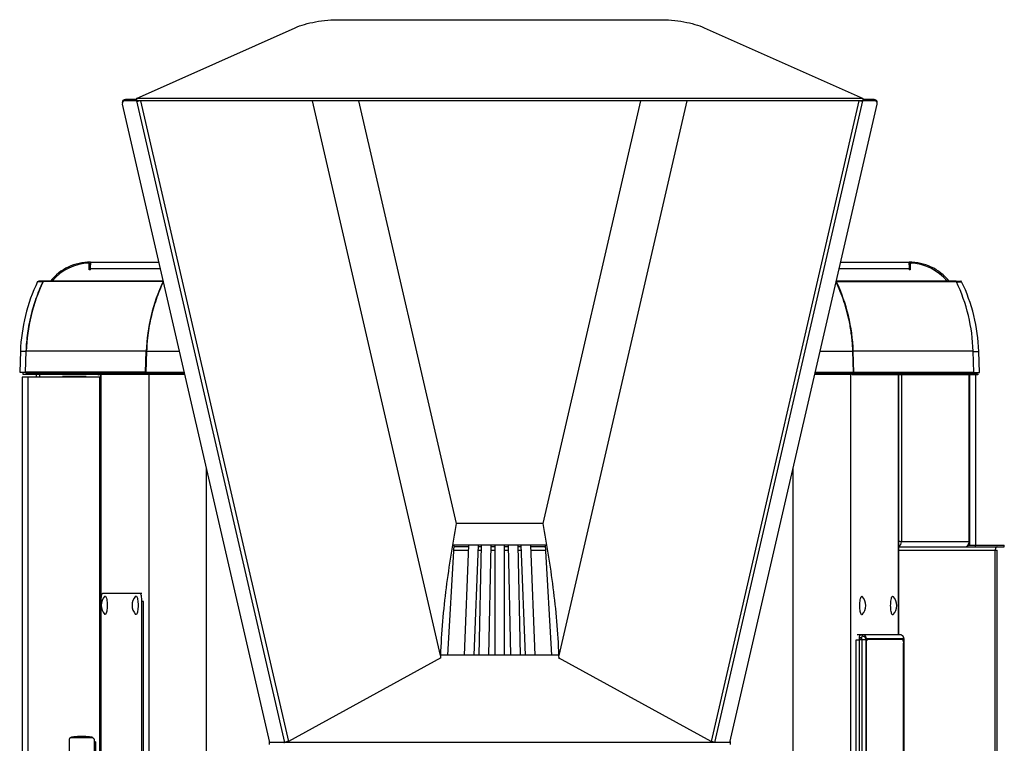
# Model space of a CAD drawing. Extents: x -3139 to 1389, y -669 to 4607.
# Tile 14 of 14: x -3137 to -2348, y 4028 to 4607. Entities that reach past the tile are written whole.
import ezdxf

# ---------------------------------------------------------------- set-up
doc = ezdxf.new("R2010")
doc.units = 0
doc.layers.get('0').update_dxf_attribs({"linetype": 'CONTINUOUS'})

# ---------------------------------------------------------------- blocks, each defined once
blk = doc.blocks.new('M9_-_TOP')
for p, q in [((-5.019, 54.703), (5.019, 54.703)), ((-11.452, 52.221), (-6.451, 54.45)), ((6.451, 54.45), (11.372, 52.257)), ((-11.454, 52.186), (-11.805, 52.186)), ((-11.452, 52.176), (-11.454, 52.186)), ((11.45, 52.221), (-11.452, 52.221)), ((-11.452, 52.221), (-11.452, 52.149)), ((11.372, 52.257), (11.45, 52.221)), ((11.45, 52.221), (11.45, 52.149)), ((11.454, 52.186), (11.45, 52.17)), ((11.805, 52.186), (11.454, 52.186)), ((-11.903, 52.08), (-11.903, 52.079)), ((-11.903, 52.079), (-11.903, 52.08)), ((-11.903, 52.044), (-7.261, 31.921)), ((-11.454, 52.149), (-11.805, 52.149)), ((-11.454, 52.149), (-6.788, 31.922)), ((11.45, 52.149), (-11.452, 52.149)), ((-11.441, 52.13), (-11.446, 52.149)), ((-11.326, 52.149), (-6.665, 31.947)), ((-1.868, 34.659), (-5.903, 52.149)), ((-4.451, 52.149), (-1.375, 38.817)), ((1.375, 38.817), (4.451, 52.149)), ((5.903, 52.149), (1.868, 34.659)), ((11.326, 52.149), (6.665, 31.947)), ((6.788, 31.922), (11.454, 52.149)), ((7.261, 31.921), (11.903, 52.044)), ((11.446, 52.149), (11.441, 52.13)), ((11.805, 52.149), (11.454, 52.149)), ((11.903, 52.079), (11.903, 52.08)), ((11.903, 52.08), (11.903, 52.079)), ((-12.944, 46.815), (-12.944, 47.029)), ((-12.906, 46.979), (-12.944, 46.979)), ((-12.944, 46.95), (-12.905, 46.953)), ((-12.905, 47.057), (-12.906, 46.979)), ((-12.905, 46.815), (-12.905, 47.057)), ((-12.905, 47.057), (-10.752, 47.057)), ((10.752, 47.057), (12.909, 47.057)), ((12.911, 46.979), (12.909, 47.057)), ((12.909, 47.057), (12.909, 46.815)), ((12.948, 46.95), (12.909, 46.952)), ((12.948, 46.979), (12.911, 46.979)), ((12.95, 47.029), (12.948, 46.979)), ((12.948, 46.979), (12.948, 46.815)), ((12.948, 46.979), (12.948, 46.979)), ((12.948, 46.979), (12.948, 46.979)), ((-12.905, 46.815), (-12.944, 46.815)), ((-10.706, 46.854), (-12.905, 46.854)), ((12.909, 46.854), (10.706, 46.854)), ((12.948, 46.815), (12.909, 46.815)), ((-14.573, 46.446), (-14.4, 46.446)), ((-10.615, 46.462), (-14.546, 46.462)), ((-14.4, 46.445), (-14.4, 46.446)), ((-10.611, 46.446), (-14.4, 46.446)), ((14.403, 46.444), (10.611, 46.444)), ((10.615, 46.462), (10.792, 46.462)), ((14.377, 46.461), (10.615, 46.461)), ((10.792, 46.462), (10.8, 46.461)), ((14.383, 46.46), (14.54, 46.46)), ((14.404, 46.443), (14.567, 46.443)), ((-15.114, 44.251), (-15.137, 43.587)), ((-15.114, 44.251), (-14.929, 44.251)), ((-14.951, 43.587), (-14.929, 44.251)), ((-14.951, 43.587), (-14.928, 44.251)), ((-14.928, 44.251), (-14.929, 44.251)), ((-11.136, 44.251), (-14.928, 44.251)), ((-11.167, 43.587), (-11.145, 44.251)), ((-11.136, 44.251), (-11.159, 43.587)), ((-11.136, 44.251), (-10.105, 44.251)), ((10.105, 44.251), (11.136, 44.251)), ((11.159, 43.587), (11.136, 44.251)), ((14.932, 44.249), (11.136, 44.249)), ((11.171, 43.585), (11.149, 44.249)), ((14.955, 43.585), (14.932, 44.249)), ((14.932, 44.248), (15.108, 44.248)), ((15.131, 43.584), (15.108, 44.248)), ((-15.137, 43.587), (-14.951, 43.587)), ((-15.039, 43.587), (-15.039, 43.525)), ((-15.039, 43.525), (-11.11, 43.525)), ((-11.167, 43.587), (-14.951, 43.587)), ((-11.16, 43.566), (-14.943, 43.566)), ((-14.915, 43.535), (-14.943, 43.566)), ((-11.131, 43.535), (-14.915, 43.535)), ((-14.613, 43.525), (-14.613, 43.438)), ((-14.512, 43.525), (-14.512, 43.438)), ((-12.586, 43.513), (-12.653, 43.498)), ((-12.586, 43.525), (-12.586, -43.473)), ((-12.58, 43.525), (-12.58, 36.397)), ((-11.163, 43.712), (-11.155, 43.712)), ((-11.154, 43.744), (-11.162, 43.744)), ((-11.131, 43.535), (-11.16, 43.566)), ((-11.159, 43.587), (-9.952, 43.587)), ((-11.151, 43.566), (-11.123, 43.535)), ((-11.151, 43.566), (-9.947, 43.566)), ((-11.141, 43.554), (-11.149, 43.554)), ((-11.123, 43.535), (-9.94, 43.535)), ((-11.085, 43.535), (-11.085, 43.525)), ((-11.085, 43.525), (-9.938, 43.525)), ((-11.063, 43.525), (-11.063, -43.475)), ((-11.008, 43.535), (-11.008, 43.525)), ((-10.108, 43.534), (-11.008, 43.534)), ((-10.588, 43.535), (-10.588, 43.525)), ((-9.94, 43.534), (-9.98, 43.534)), ((9.938, 43.525), (11.085, 43.525)), ((11.008, 43.534), (9.94, 43.534)), ((9.947, 43.566), (11.151, 43.566)), ((11.008, 43.565), (9.947, 43.565)), ((9.952, 43.587), (11.159, 43.587)), ((11.008, 43.566), (11.008, 43.525)), ((11.063, 43.525), (11.063, -43.475)), ((11.153, 43.552), (11.084, 43.552)), ((11.085, 43.566), (11.085, 43.552)), ((11.085, 43.55), (11.085, 43.525)), ((11.114, 43.523), (14.897, 43.523)), ((11.135, 43.533), (11.163, 43.564)), ((14.918, 43.533), (11.135, 43.533)), ((11.166, 43.742), (11.154, 43.742)), ((11.154, 43.741), (11.166, 43.741)), ((11.155, 43.712), (11.167, 43.712)), ((14.947, 43.564), (11.163, 43.564)), ((14.955, 43.585), (11.171, 43.585)), ((12.58, 35.314), (12.58, 43.523)), ((12.586, 35.314), (12.586, 43.523)), ((15.016, 43.51), (12.586, 43.51)), ((12.668, 43.51), (12.668, 38.241)), ((14.512, 43.51), (14.512, 43.523)), ((14.613, 43.51), (14.613, 43.523)), ((14.613, 43.522), (14.888, 43.522)), ((14.809, 38.241), (14.809, 43.51)), ((14.812, 38.241), (14.812, 43.51)), ((14.831, 38.135), (14.831, 43.51)), ((14.888, 43.522), (15.073, 43.522)), ((14.918, 43.533), (14.947, 43.564)), ((14.918, 43.532), (15.095, 43.532)), ((14.936, 43.551), (15.043, 43.551)), ((14.955, 43.584), (15.131, 43.584)), ((15.016, 38.135), (15.016, 43.51)), ((15.039, 43.551), (15.039, 43.584)), ((-15.062, 43.438), (-15.062, -43.388)), ((-14.87, 43.438), (-15.062, 43.438)), ((-14.87, -43.388), (-14.87, 43.438)), ((-12.586, 43.438), (-14.869, 43.438)), ((-14.869, -43.388), (-14.869, 43.438)), ((-13.038, 43.458), (-13.788, 43.458)), ((-12.608, -43.388), (-12.608, 43.438)), ((-9.259, 40.582), (-9.259, -43.475)), ((9.259, -43.475), (9.259, 40.582)), ((1.375, 38.817), (-1.375, 38.817)), ((14.812, 38.241), (12.668, 38.241)), ((-1.637, 34.667), (-1.439, 38.143)), ((1.49, 38.143), (-1.49, 38.143)), ((-1.449, 37.979), (-0.989, 37.979)), ((-0.985, 38.085), (-1.443, 38.085)), ((-0.983, 38.135), (-1.44, 38.135)), ((-0.983, 38.143), (-1.12, 34.667)), ((-0.807, 34.667), (-0.67, 38.143)), ((-0.676, 37.979), (-0.588, 37.979)), ((-0.586, 38.085), (-0.672, 38.085)), ((-0.585, 38.135), (-0.67, 38.135)), ((-0.585, 38.143), (-0.653, 34.667)), ((-0.341, 34.667), (-0.272, 38.143)), ((-0.275, 37.979), (-0.156, 37.979)), ((-0.156, 38.085), (-0.273, 38.085)), ((-0.156, 38.135), (-0.272, 38.135)), ((-0.156, 38.143), (-0.156, 34.667)), ((0.156, 34.667), (0.156, 38.143)), ((0.272, 38.135), (0.156, 38.135)), ((0.273, 38.085), (0.156, 38.085)), ((0.156, 37.979), (0.275, 37.979)), ((0.272, 38.143), (0.341, 34.667)), ((0.653, 34.667), (0.585, 38.143)), ((0.67, 38.135), (0.585, 38.135)), ((0.672, 38.085), (0.586, 38.085)), ((0.588, 37.979), (0.676, 37.979)), ((0.67, 38.143), (0.807, 34.667)), ((1.12, 34.667), (0.983, 38.143)), ((1.44, 38.135), (0.983, 38.135)), ((1.443, 38.085), (0.985, 38.085)), ((0.989, 37.979), (1.449, 37.979)), ((1.439, 38.143), (1.637, 34.667)), ((12.586, 38.135), (12.627, 38.135)), ((12.586, 38.085), (15.913, 38.085)), ((12.586, 37.979), (15.693, 37.979)), ((14.768, 38.135), (15.913, 38.135)), ((15.003, 38.085), (15.003, 38.135)), ((15.627, -37.929), (15.627, 37.979)), ((15.693, -37.929), (15.693, 37.979)), ((15.911, 38.085), (15.911, 38.135)), ((-12.581, 36.362), (-12.581, 24.863)), ((-11.287, 36.612), (-12.527, 36.612)), ((-11.282, 24.863), (-11.282, 36.362)), ((-11.233, 36.362), (-11.282, 36.362)), ((-11.233, 24.863), (-11.233, 36.362)), ((12.589, 35.83), (12.586, 35.83)), ((12.589, 35.313), (12.589, 35.83)), ((11.243, 27.585), (11.243, 35.155)), ((11.243, 35.155), (11.334, 35.155)), ((11.363, 35.313), (11.277, 35.313)), ((11.334, 35.157), (11.334, 27.583)), ((11.416, 35.155), (11.334, 35.157)), ((11.356, 35.175), (11.356, 35.157)), ((11.419, 35.214), (11.365, 35.214)), ((12.548, 35.315), (11.368, 35.315)), ((11.368, 35.315), (11.45, 35.312)), ((11.425, 35.313), (11.369, 35.313)), ((11.552, 35.155), (11.416, 35.155)), ((11.416, 35.155), (11.416, 27.585)), ((12.629, 35.312), (11.45, 35.312)), ((11.559, 35.214), (11.539, 35.214)), ((11.552, 27.585), (11.552, 35.155)), ((11.561, 35.194), (12.74, 35.194)), ((12.712, 35.16), (11.57, 35.16)), ((11.586, 35.18), (12.715, 35.18)), ((12.629, 35.312), (12.548, 35.315)), ((12.561, 35.175), (12.56, 35.18)), ((12.561, 35.16), (12.561, 35.175)), ((12.582, 35.18), (12.582, 35.157)), ((12.586, 35.16), (12.586, 35.18)), ((12.589, 35.16), (12.589, 35.18)), ((12.632, 35.31), (12.629, 35.312)), ((12.72, 35.155), (12.732, 35.155)), ((12.748, 27.585), (12.748, 35.155)), ((12.751, 35.155), (12.748, 35.155)), ((12.751, 27.585), (12.751, 35.155)), ((11.556, 35.043), (11.556, 27.697)), ((11.556, 35.042), (11.557, 35.042)), ((11.557, 35.042), (11.557, 27.698)), ((12.745, 35.043), (12.738, 35.042)), ((12.738, 27.698), (12.738, 35.042)), ((12.745, 35.043), (12.745, 27.697)), ((-1.852, 34.586), (-6.665, 31.947)), ((-1.868, 34.659), (-1.871, 34.577)), ((-1.871, 34.577), (-1.852, 34.586)), ((1.868, 34.667), (-1.868, 34.667)), ((1.852, 34.586), (1.871, 34.577)), ((6.665, 31.947), (1.852, 34.586)), ((1.871, 34.577), (1.868, 34.659)), ((-13.525, 32.077), (-13.529, 32.076)), ((-13.459, 32.088), (-13.484, 32.085)), ((-13.581, 31.941), (-13.581, 30.934)), ((-12.773, 30.934), (-12.773, 31.941)), ((-12.75, 31.941), (-12.773, 31.941)), ((-12.75, 31.941), (-12.75, 30.934)), ((-7.266, 31.945), (-7.266, 31.852)), ((7.266, 31.921), (-7.266, 31.921)), ((-6.804, 31.921), (-6.788, 31.922)), ((6.804, 31.921), (6.788, 31.922)), ((7.266, 31.945), (7.266, 31.852))]:
    blk.add_line(p, q)
at = {"flags": 128}
for points in [[(-10.616, 46.446), (-10.614, 46.449), (-10.613, 46.451)], [(15.688, 38.085), (15.676, 38.083), (15.664, 38.077), (15.654, 38.067), (15.645, 38.054), (15.637, 38.038), (15.631, 38.02), (15.628, 38), (15.627, 37.979)], [(-12.527, 36.612), (-12.537, 36.608), (-12.547, 36.593), (-12.557, 36.57), (-12.565, 36.539), (-12.572, 36.501), (-12.577, 36.458), (-12.58, 36.411), (-12.581, 36.362)], [(-12.456, 36.528), (-12.45, 36.533), (-12.439, 36.535), (-12.428, 36.529), (-12.418, 36.514), (-12.408, 36.492), (-12.4, 36.462), (-12.392, 36.426), (-12.386, 36.385), (-12.382, 36.34), (-12.379, 36.292), (-12.378, 36.242)], [(-11.482, 36.528), (-11.476, 36.533), (-11.465, 36.535), (-11.454, 36.529), (-11.444, 36.514), (-11.434, 36.492), (-11.426, 36.462), (-11.418, 36.426), (-11.412, 36.385), (-11.408, 36.34), (-11.405, 36.292), (-11.404, 36.242)], [(-11.282, 36.362), (-11.283, 36.411), (-11.286, 36.458), (-11.291, 36.501), (-11.298, 36.539), (-11.306, 36.57), (-11.316, 36.593), (-11.326, 36.608), (-11.336, 36.612)], [(11.355, 36.233), (11.356, 36.282), (11.359, 36.33), (11.364, 36.375), (11.37, 36.416), (11.377, 36.452), (11.386, 36.482), (11.395, 36.504), (11.405, 36.519), (11.416, 36.525), (11.427, 36.523), (11.433, 36.518)], [(12.329, 36.233), (12.33, 36.282), (12.333, 36.33), (12.337, 36.375), (12.343, 36.416), (12.351, 36.452), (12.36, 36.482), (12.369, 36.504), (12.379, 36.519), (12.39, 36.525), (12.401, 36.523), (12.407, 36.518)], [(-12.378, 36.242), (-12.379, 36.193), (-12.382, 36.145), (-12.386, 36.1), (-12.392, 36.059), (-12.4, 36.023), (-12.408, 35.993), (-12.418, 35.971), (-12.428, 35.956), (-12.439, 35.95), (-12.45, 35.952), (-12.456, 35.957)], [(-11.404, 36.242), (-11.405, 36.193), (-11.408, 36.145), (-11.412, 36.1), (-11.418, 36.059), (-11.426, 36.023), (-11.434, 35.993), (-11.444, 35.971), (-11.454, 35.956), (-11.465, 35.95), (-11.476, 35.952), (-11.482, 35.957)], [(11.433, 35.947), (11.427, 35.942), (11.416, 35.94), (11.405, 35.946), (11.395, 35.961), (11.386, 35.983), (11.377, 36.013), (11.37, 36.049), (11.364, 36.09), (11.359, 36.135), (11.356, 36.183), (11.355, 36.233)], [(12.407, 35.947), (12.401, 35.942), (12.39, 35.94), (12.379, 35.946), (12.369, 35.961), (12.36, 35.983), (12.351, 36.013), (12.343, 36.049), (12.337, 36.09), (12.333, 36.135), (12.33, 36.183), (12.329, 36.233)], [(11.368, 35.315), (11.361, 35.312), (11.355, 35.303), (11.349, 35.288), (11.344, 35.269), (11.34, 35.245), (11.337, 35.218), (11.335, 35.188), (11.334, 35.157)], [(11.556, 35.043), (11.556, 35.066), (11.558, 35.09), (11.56, 35.111), (11.563, 35.131), (11.566, 35.148), (11.571, 35.162), (11.575, 35.172), (11.58, 35.178), (11.586, 35.18)], [(12.715, 35.18), (12.72, 35.178), (12.725, 35.172), (12.73, 35.162), (12.734, 35.148), (12.738, 35.131), (12.741, 35.111), (12.743, 35.09), (12.745, 35.066), (12.745, 35.043)], [(12.746, 35.182), (12.747, 35.198), (12.746, 35.209)]]:
    blk.add_lwpolyline(points, dxfattribs=at)
for centre, radius, start, end in [((-11.812, 52.094), 0.0921, 85.6448, 188.8098), ((11.812, 52.094), 0.0921, 351.1902, 94.3552), ((-11.812, 52.058), 0.0921, 85.6448, 188.8098), ((-11.506, 52.45), 0.327, 280.0565, 292.5033), ((11.507, 52.451), 0.328, 247.523, 259.9172), ((11.812, 52.058), 0.0921, 351.1902, 94.3552), ((-12.929, 45.478), 1.58, 89.1238, 141.439), ((-12.909, 45.473), 1.556, 91.2904, 140.5261), ((12.933, 45.478), 1.58, 38.4403, 90.8677), ((12.909, 45.473), 1.556, 39.3496, 88.5138), ((-9.617, 44.059), 5.5, 154.2829, 178), ((-9.324, 44.062), 5.608, 154.8461, 178.0693), ((-14.373, 46.433), 0.0292, 90.3182, 155.2095), ((-5.54, 44.062), 5.608, 154.8461, 178.0693), ((10.593, 46.431), 0.0299, 25.1316, 47.6418), ((5.544, 44.06), 5.608, 1.9307, 25.1539), ((14.377, 46.431), 0.0292, 24.7905, 89.6818), ((9.327, 44.06), 5.608, 1.9307, 25.1539), ((14.54, 46.43), 0.03, 25.7171, 90), ((9.612, 44.056), 5.5, 2, 25.7171), ((-14.92, 43.586), 0.0304, 177.9444, 222.162), ((-14.893, 43.554), 0.029, 222.1114, 269.8751), ((-11.137, 43.586), 0.0304, 177.9444, 222.162), ((-11.11, 43.554), 0.0289, 222.1048, 317.8952), ((11.114, 43.552), 0.0292, 180.695, 317.3951), ((11.141, 43.584), 0.0304, 317.838, 2.0556), ((14.897, 43.552), 0.029, 270.1249, 317.8886), ((14.924, 43.584), 0.0304, 317.838, 2.0556), ((15.073, 43.552), 0.03, 182, 223), ((15.073, 43.552), 0.03, 270, 317), ((12.511, 38.24), 0.156, 298.4195, 0.3133), ((14.655, 38.239), 0.154, 270.6914, 0.6751), ((-12.152, 36.242), 0.416, 136.7784, 223.2216), ((-11.178, 36.242), 0.416, 136.7784, 223.2216), ((11.13, 36.233), 0.416, 316.7784, 43.2216), ((12.104, 36.233), 0.416, 316.7784, 43.2216), ((11.433, 35.135), 0.131, 21.3234, 92.3612), ((11.444, 35.195), 0.117, 359.3534, 87.2736), ((11.713, 35.07), 0.158, 145.3218, 190.2528), ((12.623, 35.195), 0.117, 359.3534, 87.2736), ((12.582, 35.07), 0.158, 349.7472, 34.6782), ((-13.55, 32.038), 0.0186, 125.1432, 181.9426)]:
    blk.add_arc(centre, radius, start, end)
for points in [[(-6.451, 54.45), (-6.363, 54.489), (-6.163, 54.561), (-5.812, 54.642), (-5.425, 54.692), (-5.154, 54.703), (-5.019, 54.703)], [(5.019, 54.703), (5.154, 54.703), (5.425, 54.692), (5.812, 54.642), (6.163, 54.561), (6.363, 54.489), (6.451, 54.45)], [(-11.159, 43.587), (-11.159, 43.579), (-11.156, 43.571), (-11.151, 43.566)], [(11.151, 43.566), (11.156, 43.571), (11.159, 43.579), (11.159, 43.587)], [(-13.54, 32.059), (-13.55, 32.057), (-13.56, 32.049), (-13.569, 32.037)], [(-12.796, 32.037), (-12.815, 32.049), (-12.833, 32.057), (-12.851, 32.059)]]:
    blk.add_open_spline(points, degree=3)
for points, knots in [([(-14.929, 44.251), (-14.926, 44.346), (-14.92, 44.441), (-14.904, 44.63), (-14.893, 44.725), (-14.868, 44.913), (-14.852, 45.007), (-14.817, 45.194), (-14.797, 45.287), (-14.731, 45.563), (-14.677, 45.744), (-14.552, 46.099), (-14.481, 46.274), (-14.4, 46.446)], [0, 0, 0, 0, 0.125, 0.125, 0.25, 0.25, 0.375, 0.375, 0.5, 0.5, 0.75, 0.75, 1, 1, 1, 1]), ([(-10.61, 46.44), (-10.651, 46.35), (-10.733, 46.167), (-10.838, 45.884), (-10.93, 45.591), (-11.006, 45.29), (-11.066, 44.982), (-11.096, 44.767), (-11.111, 44.624), (-11.125, 44.484), (-11.132, 44.352), (-11.136, 44.251)], [0, 0, 0, 0, 0.131636, 0.26593, 0.400121, 0.53821, 0.676412, 0.814501, 0.824904, 0.86652, 1, 1, 1, 1]), ([(11.136, 44.251), (11.133, 44.321), (11.127, 44.461), (11.111, 44.635), (11.083, 44.874), (11.037, 45.153), (10.955, 45.503), (10.859, 45.825), (10.746, 46.138), (10.655, 46.34), (10.61, 46.44)], [0, 0, 0, 0, 0.092756, 0.185512, 0.230522, 0.410678, 0.558511, 0.706622, 0.854732, 1, 1, 1, 1]), ([(-12.653, 43.498), (-12.653, 43.506), (-12.653, 43.513), (-12.653, 43.522), (-12.653, 43.525), (-12.652, 43.525)], [0, 0, 0, 0, 0.5, 0.5, 1, 1, 1, 1]), ([(-10.1, 43.535), (-10.101, 43.534), (-10.113, 43.533), (-10.13, 43.531), (-10.146, 43.528), (-10.144, 43.526), (-10.143, 43.525)], [0, 0, 0, 0, 0.026498, 0.345023, 0.676797, 1, 1, 1, 1]), ([(-10.032, 43.535), (-10.032, 43.535), (-10.044, 43.533), (-10.07, 43.531), (-10.104, 43.528), (-10.122, 43.526), (-10.129, 43.525), (-10.129, 43.525)], [0, 0, 0, 0, 0.007747, 0.338138, 0.668529, 0.988529, 1, 1, 1, 1]), ([(-10.052, 43.533), (-10.045, 43.532), (-10.021, 43.531), (-9.982, 43.528), (-9.958, 43.526), (-9.949, 43.525), (-9.949, 43.525)], [0, 0, 0, 0, 0.188659, 0.593625, 0.985939, 1, 1, 1, 1]), ([(-9.987, 43.535), (-9.986, 43.534), (-9.97, 43.533), (-9.951, 43.532), (-9.942, 43.53), (-9.939, 43.53)], [0, 0, 0, 0, 0.049915, 0.650042, 1, 1, 1, 1]), ([(14.893, 43.523), (14.893, 43.523), (14.89, 43.522), (14.886, 43.522), (14.882, 43.523), (14.882, 43.523)], [0, 0, 0, 0, 0.085324, 0.984132, 1, 1, 1, 1]), ([(-1.375, 38.817), (-1.432, 38.492), (-1.488, 38.161), (-1.595, 37.487), (-1.646, 37.144), (-1.735, 36.448), (-1.774, 36.095), (-1.835, 35.382), (-1.857, 35.021), (-1.868, 34.659)], [0, 0, 0, 0, 0.25, 0.25, 0.5, 0.5, 0.75, 0.75, 1, 1, 1, 1]), ([(1.868, 34.659), (1.857, 35.021), (1.835, 35.382), (1.774, 36.095), (1.735, 36.448), (1.646, 37.144), (1.595, 37.487), (1.488, 38.161), (1.432, 38.492), (1.375, 38.817)], [0, 0, 0, 0, 0.25, 0.25, 0.5, 0.5, 0.75, 0.75, 1, 1, 1, 1]), ([(12.668, 38.241), (12.662, 38.243), (12.652, 38.247), (12.621, 38.252), (12.596, 38.255), (12.586, 38.257)], [0, 0, 0, 0, 0.372518, 0.75932, 1, 1, 1, 1]), ([(11.365, 35.214), (11.364, 35.214), (11.364, 35.214), (11.363, 35.214), (11.362, 35.213), (11.361, 35.211), (11.36, 35.208), (11.359, 35.203), (11.357, 35.197), (11.357, 35.19), (11.356, 35.183), (11.356, 35.178), (11.356, 35.175)], [0, 0, 0, 0, 0.0602748, 0.1200495, 0.1798631, 0.2402534, 0.3700254, 0.5001304, 0.6298919, 0.7600072, 0.8799057, 1, 1, 1, 1]), ([(11.416, 35.155), (11.416, 35.175), (11.417, 35.196), (11.421, 35.234), (11.424, 35.251), (11.427, 35.266)], [0, 0, 0, 0, 0.5, 0.5, 1, 1, 1, 1]), ([(11.552, 35.155), (11.552, 35.156), (11.552, 35.158), (11.553, 35.162), (11.553, 35.166), (11.553, 35.171), (11.554, 35.177), (11.555, 35.18), (11.555, 35.182)], [0, 0, 0, 0, 0.124085, 0.248037, 0.37305, 0.50029, 0.748082, 1, 1, 1, 1]), ([(11.555, 35.182), (11.555, 35.183), (11.556, 35.185), (11.556, 35.187), (11.557, 35.189), (11.558, 35.192), (11.559, 35.194), (11.56, 35.194), (11.561, 35.194)], [0, 0, 0, 0, 0.1240194, 0.2479228, 0.3729045, 0.5001286, 0.7479787, 1, 1, 1, 1]), ([(12.744, 35.215), (12.742, 35.221), (12.737, 35.239), (12.718, 35.269), (12.69, 35.294), (12.659, 35.307), (12.641, 35.31), (12.632, 35.311)], [0, 0, 0, 0, 0.127626, 0.358972, 0.657049, 0.825598, 1, 1, 1, 1]), ([(12.74, 35.194), (12.74, 35.194), (12.741, 35.194), (12.742, 35.193), (12.742, 35.192), (12.743, 35.191), (12.745, 35.188), (12.746, 35.184), (12.746, 35.182)], [0, 0, 0, 0, 0.124085, 0.248037, 0.37305, 0.50029, 0.748082, 1, 1, 1, 1]), ([(12.746, 35.182), (12.746, 35.182), (12.747, 35.18), (12.747, 35.177), (12.747, 35.173), (12.748, 35.169), (12.748, 35.162), (12.748, 35.157), (12.748, 35.155)], [0, 0, 0, 0, 0.124017, 0.247919, 0.3729, 0.500129, 0.747961, 1, 1, 1, 1]), ([(-13.569, 32.037), (-13.571, 32.035), (-13.572, 32.031), (-13.575, 32.019), (-13.576, 32.012), (-13.579, 31.994), (-13.579, 31.985), (-13.581, 31.963), (-13.581, 31.952), (-13.581, 31.941)], [0, 0, 0, 0, 0.25, 0.25, 0.5, 0.5, 0.75, 0.75, 1, 1, 1, 1]), ([(-13.537, 32.073), (-13.538, 32.072), (-13.545, 32.07), (-13.554, 32.061), (-13.562, 32.052), (-13.565, 32.048)], [0, 0, 0, 0, 0.0963118, 0.636509, 1, 1, 1, 1]), ([(-13.54, 32.059), (-13.54, 32.064), (-13.538, 32.069), (-13.531, 32.077), (-13.526, 32.079), (-13.521, 32.079)], [0, 0, 0, 0, 0.5, 0.5, 1, 1, 1, 1]), ([(-12.851, 32.059), (-12.887, 32.064), (-12.923, 32.066), (-12.993, 32.068), (-13.027, 32.068), (-13.093, 32.067), (-13.125, 32.067), (-13.186, 32.066), (-13.216, 32.065), (-13.274, 32.065), (-13.301, 32.066), (-13.355, 32.067), (-13.38, 32.067), (-13.43, 32.068), (-13.453, 32.068), (-13.498, 32.066), (-13.52, 32.064), (-13.54, 32.059)], [0, 0, 0, 0, 0.125, 0.125, 0.25, 0.25, 0.375, 0.375, 0.5, 0.5, 0.625, 0.625, 0.75, 0.75, 0.875, 0.875, 1, 1, 1, 1]), ([(-13.521, 32.079), (-13.502, 32.083), (-13.481, 32.085), (-13.438, 32.087), (-13.415, 32.087), (-13.367, 32.086), (-13.342, 32.085), (-13.289, 32.084), (-13.261, 32.084), (-13.204, 32.084), (-13.174, 32.084), (-13.112, 32.085), (-13.08, 32.086), (-13.013, 32.087), (-12.978, 32.087), (-12.907, 32.085), (-12.87, 32.083), (-12.831, 32.079)], [0, 0, 0, 0, 0.125, 0.125, 0.25, 0.25, 0.375, 0.375, 0.5, 0.5, 0.625, 0.625, 0.75, 0.75, 0.875, 0.875, 1, 1, 1, 1]), ([(-13.485, 32.084), (-13.497, 32.082), (-13.508, 32.081), (-13.52, 32.079), (-13.52, 32.079)], [0, 0, 0, 0, 0.989208, 1, 1, 1, 1]), ([(-12.831, 32.079), (-12.831, 32.079), (-12.879, 32.086), (-12.954, 32.095), (-13.056, 32.103), (-13.125, 32.105), (-13.189, 32.106), (-13.249, 32.105), (-13.323, 32.101), (-13.394, 32.096), (-13.441, 32.09), (-13.461, 32.087)], [0, 0, 0, 0, 0.000628, 0.224241, 0.353786, 0.483329, 0.548099, 0.659904, 0.771703, 0.901249, 1, 1, 1, 1]), ([(-12.773, 31.941), (-12.773, 31.952), (-12.774, 31.963), (-12.776, 31.985), (-12.778, 31.994), (-12.782, 32.012), (-12.784, 32.019), (-12.79, 32.031), (-12.793, 32.035), (-12.796, 32.037)], [0, 0, 0, 0, 0.25, 0.25, 0.5, 0.5, 0.75, 0.75, 1, 1, 1, 1]), ([(-6.668, 31.958), (-6.683, 31.949), (-6.701, 31.941), (-6.742, 31.928), (-6.765, 31.924), (-6.788, 31.922)], [0, 0, 0, 0, 0.5, 0.5, 1, 1, 1, 1]), ([(6.788, 31.922), (6.765, 31.924), (6.742, 31.928), (6.701, 31.941), (6.683, 31.949), (6.668, 31.958)], [0, 0, 0, 0, 0.5, 0.5, 1, 1, 1, 1])]:
    blk.add_open_spline(points, degree=3, knots=knots)

msp = doc.modelspace()

# ---------------------------------------------------------------- block references
at = {"xscale": 25.4, "yscale": 25.4, "zscale": 25.4}
msp.add_blockref('M9_-_TOP', (-2752.55, 3217.45), dxfattribs=at)

doc.saveas('drawing.dxf')
